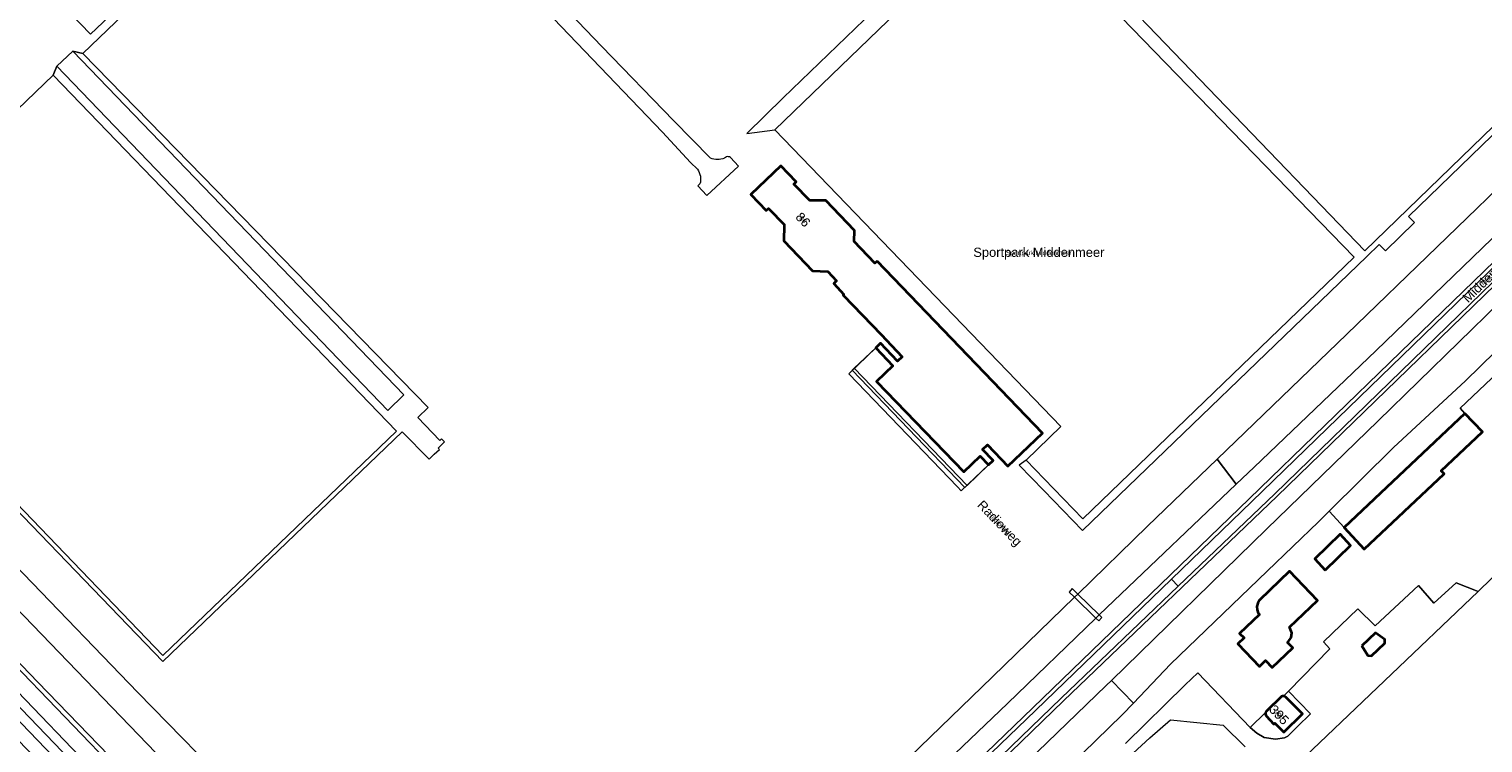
# Model space of a CAD drawing. Header units: metres. Extents: x 124322 to 125871, y 483990 to 485142.
# Tile 7 of 61: x 124811 to 125126, y 484248 to 484403. Entities that reach past the tile are written whole.
import ezdxf
from ezdxf.enums import TextEntityAlignment as Align

# ---------------------------------------------------------------- set-up
doc = ezdxf.new("R2010")
doc.units = ezdxf.units.M
for name, color, linetype, lineweight in [('B-RO-KW-KUNSTWERK-GV', 170, 'Continuous', 18), ('B-RO-OG-BEBOUWING-GV', 7, 'Continuous', 35), ('B-RO-OG-BEBOUWING-T18', 7, 'Continuous', 18), ('B-RO-OG-BEBOUWING-T18 @ 0.5', 7, 'Continuous', 18), ('B-RO-OG-BEBOUWING-T18 @ 1', 7, 'Continuous', 18), ('B-RO-OG-BEBOUWING_BORDES-GV', 7, 'Continuous', 18), ('B-RO-OG-BEBOUWING_LUIFEL-GV', 7, 'Continuous', 18), ('B-RO-OG-TERREIN_CULTUURSCHEIDING-GV', 7, 'Continuous', 0), ('B-RO-OG-TERREIN_ERF-GV', 7, 'Continuous', 0), ('B-RO-OG-TOPOGRAFIE-T18', 7, 'Continuous', 18), ('B-RO-OG-TOPOGRAFIE-T18 @ 0.5', 7, 'Continuous', 18), ('B-RO-OG-TOPOGRAFIE-T18 @ 1', 7, 'Continuous', 18), ('B-RO-OG-WATER-GV', 151, 'Continuous', 13), ('B-RO-VH-VERHARDING_GESLOTEN-GV', 252, 'Continuous', 18), ('B-RO-VH-VERHARDING_OPEN-GV', 7, 'Continuous', 9)]:
    doc.layers.add(name, color=color, linetype=linetype, lineweight=lineweight)
doc.styles.add('IBstijl', font='arial.ttf', dxfattribs={"height": 2})

# ---------------------------------------------------------------- blocks, each defined once
blk = doc.blocks.new('*U161')
at = {"layer": 'B-RO-OG-TOPOGRAFIE-T18 @ 0.5', "style": 'IBstijl'}
blk.add_text('Middenmeerpad', height=1, rotation=43.9, dxfattribs=at).set_placement((125129.493, 484350.618), align=Align.MIDDLE)
at = {"layer": 'B-RO-OG-TOPOGRAFIE-T18 @ 1', "style": 'IBstijl'}
blk.add_text('Middenmeerpad', height=2, rotation=43.9, dxfattribs=at).set_placement((125129.493, 484350.618), align=Align.MIDDLE)
blk = doc.blocks.new('*U173')
at = {"layer": 'B-RO-OG-TOPOGRAFIE-T18 @ 0.5', "style": 'IBstijl'}
blk.add_text('Radioweg', height=1, rotation=-46.1, dxfattribs=at).set_placement((125021.082, 484295.257), align=Align.MIDDLE)
at = {"layer": 'B-RO-OG-TOPOGRAFIE-T18 @ 1', "style": 'IBstijl'}
blk.add_text('Radioweg', height=2, rotation=-46.1, dxfattribs=at).set_placement((125021.082, 484295.257), align=Align.MIDDLE)
blk = doc.blocks.new('*U188')
at = {"layer": 'B-RO-OG-TOPOGRAFIE-T18 @ 0.5', "style": 'IBstijl'}
blk.add_text('Sportpark Middenmeer', height=1, dxfattribs=at).set_placement((125029.729, 484353.891), align=Align.MIDDLE)
at = {"layer": 'B-RO-OG-TOPOGRAFIE-T18 @ 1', "style": 'IBstijl'}
blk.add_text('Sportpark Middenmeer', height=2, dxfattribs=at).set_placement((125029.729, 484353.891), align=Align.MIDDLE)
blk = doc.blocks.new('*U191')
at = {"layer": 'B-RO-OG-BEBOUWING-T18 @ 0.5', "style": 'IBstijl'}
blk.add_text('86', height=1, rotation=-46.2, dxfattribs=at).set_placement((124978.621, 484361.207), align=Align.MIDDLE)
at = {"layer": 'B-RO-OG-BEBOUWING-T18 @ 1', "style": 'IBstijl'}
blk.add_text('86', height=2, rotation=-46.2, dxfattribs=at).set_placement((124978.621, 484361.207), align=Align.MIDDLE)
blk = doc.blocks.new('*U396')
at = {"layer": 'B-RO-OG-BEBOUWING-T18 @ 0.5', "style": 'IBstijl'}
blk.add_text('395', height=1, rotation=-46, dxfattribs=at).set_placement((125081.809, 484253.901), align=Align.MIDDLE)
at = {"layer": 'B-RO-OG-BEBOUWING-T18 @ 1', "style": 'IBstijl'}
blk.add_text('395', height=2, rotation=-46, dxfattribs=at).set_placement((125081.809, 484253.901), align=Align.MIDDLE)

msp = doc.modelspace()

# ---------------------------------------------------------------- linework, layer by layer
at = {"layer": 'B-RO-KW-KUNSTWERK-GV'}
msp.add_lwpolyline([(125038.143, 484280.075), (125037.424, 484279.377), (125042.102, 484274.862), (125042.807, 484275.544)], close=True, dxfattribs=at)
at = {"layer": 'B-RO-OG-BEBOUWING-GV'}
for points in [[(124994.667, 484352.209), (124994.212, 484351.772), (124989.719, 484356.486), (124989.754, 484358.834), (124983.531, 484365.344), (124980.123, 484365.388), (124980.057, 484365.325), (124976.619, 484368.914), (124977.124, 484369.398), (124973.783, 484372.885), (124967.284, 484366.659), (124970.626, 484363.171), (124971.131, 484363.656), (124974.57, 484360.067), (124974.504, 484360.004), (124974.431, 484356.624), (124980.691, 484350.116), (124983.969, 484349.984), (124985.892, 484347.957), (124985.29, 484347.381), (124987.476, 484344.987), (124987.326, 484344.846), (124987.383, 484344.787), (124995.517, 484336.309), (124997.772, 484333.959), (125000.12, 484331.507), (124999.091, 484330.531), (124995.387, 484334.433), (124994.385, 484333.456), (124998.102, 484329.544), (124994.566, 484326.153), (125013.44, 484306.545), (125017.005, 484309.956), (125018.793, 484308.08), (125019.801, 484309.038), (125017.546, 484311.388), (125018.615, 484312.419), (125023.041, 484307.796), (125030.486, 484314.923)], [(125122.082, 484319.213), (125095.876, 484294.466), (125100.266, 484289.818), (125117.551, 484306.14), (125116.953, 484306.773), (125125.875, 484315.198)], [(125091.76, 484285.26), (125097.27, 484290.58), (125095.02, 484293.01), (125089.52, 484287.68)], [(125090.088, 484278.653), (125090.136, 484278.699), (125084.083, 484285.017), (125077.548, 484278.756), (125077.17, 484278.113), (125076.996, 484277.39), (125077.022, 484276.63), (125077.238, 484275.931), (125077.574, 484275.604), (125073.246, 484271.5), (125074.205, 484270.561), (125072.865, 484269.286), (125077.529, 484264.382), (125078.853, 484265.659), (125080.302, 484264.117), (125084.774, 484268.381), (125083.622, 484269.59), (125083.731, 484269.693), (125084.445, 484270.657), (125084.593, 484271.646), (125084.16, 484272.765), (125084.057, 484272.873)], [(125099.723, 484268.87), (125100.996, 484266.727), (125101.8, 484266.66), (125104.747, 484269.43), (125104.729, 484270.237), (125102.67, 484271.64)]]:
    msp.add_lwpolyline(points, close=True, dxfattribs=at)
for points in [[(125078.983, 484253.679), (125080.69, 484251.89), (125080.883, 484252.079), (125082.8, 484250.12), (125086.86, 484254.12), (125083.27, 484257.73)], [(125082.351, 484257.831), (125079.162, 484254.788)]]:
    msp.add_lwpolyline(points, dxfattribs=at)
for points in [[(125082.783, 484257.948, 0.1550074), (125082.351, 484257.831)], [(125083.27, 484257.73, 0.1887718), (125082.783, 484257.948)], [(125078.881, 484254.39, 0.2309658), (125078.983, 484253.679)], [(125079.162, 484254.788, 0.1493434), (125078.881, 484254.39)]]:
    msp.add_lwpolyline(points, format="xyb", dxfattribs=at)
at = {"layer": 'B-RO-OG-BEBOUWING_BORDES-GV'}
msp.add_lwpolyline([(125018.793, 484308.08), (125017.005, 484309.956), (125013.44, 484306.545), (124994.566, 484326.153), (124998.102, 484329.544), (124994.385, 484333.456), (124989.713, 484329.018), (125014.166, 484303.6)], close=True, dxfattribs=at)
at = {"layer": 'B-RO-OG-BEBOUWING_LUIFEL-GV'}
msp.add_lwpolyline([(124994.385, 484333.456), (124989.268, 484328.555), (125013.718, 484303.166), (125018.793, 484308.08), (125017.005, 484309.956), (125013.44, 484306.545), (124994.566, 484326.153), (124998.102, 484329.544)], close=True, dxfattribs=at)
at = {"layer": 'B-RO-OG-TERREIN_CULTUURSCHEIDING-GV'}
for points in [[(124923.524, 484148.809), (124929.064, 484154.283), (124943.957, 484168.145), (124958.249, 484182.567), (124972.446, 484195.964), (124983.061, 484206.45), (124991.719, 484214.957), (125035.095, 484256.924), (125081.395, 484301.244), (125145.187, 484363.095), (125156.888, 484374.424), (125171.254, 484388.333), (125178.454, 484395.193), (125204.693, 484420.512), (125210.582, 484426.116)], [(125210.582, 484426.116), (125209.982, 484426.613), (125209.962, 484426.63), (125204.14, 484421.09), (125177.9, 484395.77), (125170.7, 484388.91), (125144.63, 484363.67), (125135.64, 484354.954), (125080.84, 484301.82), (125059.907, 484281.783), (125034.54, 484257.5), (124991.16, 484215.53), (124984.722, 484209.203), (124982.5, 484207.02), (124971.89, 484196.54), (124957.69, 484183.14), (124943.4, 484168.72), (124928.51, 484154.86), (124924.35, 484150.751)], [(125140.52, 484369.28), (125102.76, 484332.76), (125076.4, 484307.53), (125072.526, 484303.846), (125045.95, 484278.58), (125042.807, 484275.544), (125043.407, 484274.961), (125042.735, 484274.251), (125042.102, 484274.862), (125022.9, 484256.31), (124998.65, 484233.19)], [(124979.987, 484208.768), (125028.435, 484255.406), (125075.324, 484300.675), (125091.732, 484316.586), (125108.141, 484332.498), (125144.353, 484367.614)]]:
    msp.add_lwpolyline(points, dxfattribs=at)
for points in [[(125058.466, 484283.288), (125075.88, 484300.1), (125134.092, 484356.55), (125144.91, 484367.04), (125168.06, 484389.17), (125167.521, 484389.762), (125144.353, 484367.614), (125108.141, 484332.498), (125091.732, 484316.586), (125075.324, 484300.675), (125028.435, 484255.406), (124979.987, 484208.768), (124968.644, 484198.016), (124945.445, 484175.196), (124925.038, 484155.939), (124925.581, 484155.351), (124946, 484174.62), (124969.2, 484197.44), (124980.54, 484208.19), (124983.2, 484210.751), (125028.99, 484254.83)], [(124746.758, 484340.62), (124745.884, 484339.737), (124741.348, 484335.152), (124772.68, 484302.635), (124812.795, 484260.972), (124852.393, 484220.046), (124891.992, 484178.898), (124919.83, 484149.603), (124921.18, 484151.026), (124920.619, 484151.597), (124922.175, 484153.237), (124925.038, 484155.939), (124917.19, 484164.44), (124914.7, 484166.44)], [(124741.348, 484335.152), (124740.645, 484334.441), (124759.477, 484314.862), (124780.16, 484293.359), (124831.424, 484240.16), (124834.617, 484236.84), (124854.104, 484216.57), (124885.101, 484184.411), (124907.276, 484161.554), (124908.798, 484159.985), (124919.084, 484149.066), (124919.802, 484149.574), (124919.83, 484149.603), (124891.992, 484178.898), (124852.393, 484220.046), (124812.795, 484260.972), (124772.68, 484302.635)]]:
    msp.add_lwpolyline(points, close=True, dxfattribs=at)
at = {"layer": 'B-RO-OG-TERREIN_ERF-GV'}
for points in [[(125122.082, 484319.213), (125121.018, 484320.34), (125137.45, 484335.857), (125141.915, 484335.541), (125147.355, 484329.738), (125144.724, 484327.253), (125147.536, 484324.275), (125148.009, 484324.72), (125158.601, 484313.473), (125159.899, 484312.205), (125160.86, 484313.14), (125162.774, 484315.107), (125164.077, 484316.447), (125138.66, 484342.514), (125135.044, 484338.848), (125122.23, 484326.29), (125106.56, 484311.82), (125092.674, 484298.036), (125095.876, 484294.466)], [(124994.385, 484333.456), (124988.511, 484327.802), (125012.066, 484303.333), (125012.919, 484302.444), (125018.793, 484308.08), (125017.005, 484309.956), (125013.44, 484306.545), (124994.566, 484326.153), (124998.102, 484329.544)], [(125091.76, 484285.26), (125089.52, 484287.68), (125095.02, 484293.01), (125097.27, 484290.58)], [(125090.088, 484278.653), (125084.057, 484272.873), (125084.16, 484272.765), (125084.593, 484271.646), (125084.445, 484270.657), (125083.731, 484269.693), (125083.622, 484269.59), (125084.774, 484268.381), (125080.302, 484264.117), (125078.853, 484265.659), (125077.529, 484264.382), (125072.865, 484269.286), (125074.205, 484270.561), (125073.246, 484271.5), (125077.574, 484275.604), (125077.238, 484275.931), (125077.022, 484276.63), (125076.996, 484277.39), (125077.17, 484278.113), (125077.548, 484278.756), (125084.083, 484285.017), (125090.136, 484278.699)]]:
    msp.add_lwpolyline(points, close=True, dxfattribs=at)
for points in [[(125137.45, 484335.857), (125121.018, 484320.34), (125122.082, 484319.213), (125125.875, 484315.198), (125116.953, 484306.773), (125117.551, 484306.14), (125100.266, 484289.818), (125095.876, 484294.466), (125092.674, 484298.036), (125090.31, 484295.69), (125079.24, 484285.01), (125058.29, 484264.86), (125050.218, 484256.403), (125047.79, 484253.86), (125030.79, 484237.37)], [(125124.97, 484280.59), (125142.65, 484297.88)], [(125082.783, 484257.948), (125083.839, 484259.022), (125092.83, 484268.16), (125091.45, 484269.68), (125098.86, 484276.85), (125102.63, 484273.15), (125111.983, 484281.892), (125115.339, 484278.087), (125120.2, 484282.5), (125124.97, 484280.59)], [(125048.48, 484247.7), (125061.44, 484260.4), (125064.19, 484262.987), (125075.52, 484251.17), (125078.881, 484254.39)], [(125078.881, 484254.39), (125075.52, 484251.17), (125076.975, 484249.942), (125078.53, 484248.98), (125081.04, 484248.64), (125082.99, 484248.88), (125083.71, 484249.24), (125085.76, 484251.33), (125088.6, 484254.08), (125083.839, 484259.022), (125082.783, 484257.948)], [(125083.27, 484257.73), (125086.86, 484254.12), (125082.8, 484250.12), (125080.883, 484252.079), (125080.69, 484251.89), (125078.983, 484253.679)], [(125079.162, 484254.788), (125082.351, 484257.831)]]:
    msp.add_lwpolyline(points, dxfattribs=at)
for points in [[(125082.351, 484257.831, -0.1550074), (125082.783, 484257.948)], [(125082.783, 484257.948, -0.1887718), (125083.27, 484257.73)], [(125078.983, 484253.679, -0.2309658), (125078.881, 484254.39)], [(125078.881, 484254.39, -0.1493434), (125079.162, 484254.788)]]:
    msp.add_lwpolyline(points, format="xyb", dxfattribs=at)
at = {"layer": 'B-RO-OG-WATER-GV'}
for points in [[(124715.458, 484486.432), (124664.577, 484437.053), (124661.646, 484430.176), (124662.286, 484428.766), (124663.056, 484427.423), (124664.049, 484426.424), (124688.264, 484401.286), (124746.09, 484341.312), (124746.758, 484340.62), (124914.7, 484166.44), (124917.19, 484164.44), (124919.35, 484163.47), (124921.86, 484163.18), (124923.57, 484163.26), (124925.47, 484163.9), (124927.62, 484165.14), (124930.18, 484167.42), (124933.514, 484170.473), (124929.47, 484175.811), (124924.4, 484171.11)], [(124919.88, 484171.19), (124914.36, 484176.23), (124902.97, 484188.06), (124880.03, 484211.43), (124856.92, 484235.77), (124834.45, 484258.74), (124809.67, 484284.48), (124782.29, 484312.78), (124767.12, 484328.7), (124750.453, 484345.856), (124746.31, 484350.12), (124724.29, 484373.09), (124703.05, 484395.12), (124694.63, 484403.87), (124683.34, 484415.36), (124671.23, 484428.44), (124667.153, 484432.743), (124667.993, 484434.714), (124711.977, 484477.281)], [(125160.25, 484397.92), (125157.92, 484395.43), (125153.36, 484391.02), (125135.62, 484374.25), (125096.49, 484336.42), (125068.347, 484309.299), (125072.526, 484303.846), (125076.4, 484307.53), (125102.76, 484332.76), (125140.52, 484369.28), (125158.23, 484386.49), (125164.28, 484392.13), (125164.79, 484392.76), (125166.96, 484395.44), (125168.29, 484397.67)], [(124998.65, 484233.19), (125022.9, 484256.31), (125042.102, 484274.862), (125042.807, 484275.544), (125045.95, 484278.58), (125072.526, 484303.846), (125068.347, 484309.299), (125053.27, 484294.77), (125038.143, 484280.075), (125037.424, 484279.377), (125019.7, 484262.16), (124988.25, 484231.69)]]:
    msp.add_lwpolyline(points, dxfattribs=at)
for points in [[(125106.56, 484311.82), (125122.23, 484326.29), (125135.044, 484338.848), (125138.66, 484342.514), (125143.483, 484347.405), (125148.275, 484352.263), (125151.758, 484354.949), (125146.9, 484359.997), (125138.24, 484351.69), (125103.253, 484317.618), (125079.1, 484294.11), (125045.458, 484261.348), (125050.218, 484256.403), (125058.29, 484264.86), (125079.24, 484285.01), (125090.31, 484295.69), (125092.674, 484298.036)], [(125050.218, 484256.403), (125045.458, 484261.348), (125044.31, 484260.23), (125014.52, 484231.49), (125012.65, 484228.7), (125009.88, 484225.96), (124981.6, 484199.1), (124961.76, 484179.27), (124931.39, 484149.74), (124927.87, 484145.74), (124926.414, 484144.403), (124930.576, 484139.95), (124934.04, 484143.08), (124938.55, 484147.19), (124942.551, 484151.006), (124947.42, 484155.65), (124964.72, 484171.95), (124987.7, 484194.32), (125009.07, 484214.93), (125013.55, 484220.09), (125018.05, 484224.79), (125030.79, 484237.37), (125047.79, 484253.86)]]:
    msp.add_lwpolyline(points, close=True, dxfattribs=at)
at = {"layer": 'B-RO-VH-VERHARDING_GESLOTEN-GV'}
for points in [[(125074.108, 484479.553), (125036.703, 484443.389), (125025.238, 484432.343), (125036.347, 484421.012), (125100.406, 484354.485), (125149.198, 484401.742), (125110.331, 484442.026)], [(125023.524, 484429.975), (124972.507, 484380.689), (125034.525, 484316.342), (125026.971, 484309.084), (125030.853, 484305.046), (125039.28, 484296.351), (125098.08, 484353.094)], [(124816.1, 484392.498), (124765.619, 484343.954), (124839.878, 484266.734), (124890.476, 484315.398)], [(125135.64, 484354.954), (125134.092, 484356.55), (125075.88, 484300.1), (125058.466, 484283.288), (125059.907, 484281.783), (125080.84, 484301.82)], [(124756.839, 484312.445), (124755.286, 484311.022), (124757.971, 484308.236), (124798.496, 484266.227), (124830.574, 484232.934), (124831.992, 484234.304), (124799.896, 484267.707), (124759.431, 484309.755)], [(124753.768, 484309.631), (124751.484, 484307.539), (124826.873, 484229.358), (124829.031, 484231.443), (124824.78, 484235.85), (124784.97, 484277.24), (124758.01, 484305.23)], [(125059.907, 484281.783), (125058.466, 484283.288), (125028.99, 484254.83), (124983.2, 484210.751), (124984.722, 484209.203), (124991.16, 484215.53), (125034.54, 484257.5)], [(125037.424, 484279.377), (125038.143, 484280.075), (125036.939, 484281.245), (125036.266, 484280.495)], [(125042.102, 484274.862), (125042.807, 484275.544), (125038.143, 484280.075), (125037.424, 484279.377)], [(125042.807, 484275.544), (125042.102, 484274.862), (125042.735, 484274.251), (125043.407, 484274.961)]]:
    msp.add_lwpolyline(points, close=True, dxfattribs=at)
for points in [[(124870.868, 484460.511), (124879.071, 484452.014), (124916.06, 484413.7), (124948.13, 484380.14), (124954.25, 484373.59), (124955.725, 484372.131)], [(124958.59, 484374.561), (124950.516, 484382.713), (124935.03, 484398.74), (124914.33, 484420.36), (124881.091, 484454.766), (124875.445, 484461.181), (124875.049, 484462.137)], [(124956.269, 484368.957), (124955.83, 484368.514), (124957.736, 484366.451), (124964.626, 484372.791), (124962.89, 484374.67)], [(124962.029, 484374.824), (124961.563, 484374.553)]]:
    msp.add_lwpolyline(points, dxfattribs=at)
for points in [[(124961.563, 484374.553, -0.2147267), (124958.59, 484374.561)], [(124962.89, 484374.67, 0.2535994), (124962.029, 484374.824)], [(124955.725, 484372.131, -0.2363771), (124956.269, 484368.957)]]:
    msp.add_lwpolyline(points, format="xyb", dxfattribs=at)
at = {"layer": 'B-RO-VH-VERHARDING_OPEN-GV'}
for points in [[(125150.95, 484401.715), (125110.404, 484443.714), (125078.534, 484476.791), (125075.031, 484480.436), (125074.108, 484479.553), (125110.331, 484442.026), (125149.198, 484401.742), (125100.406, 484354.485), (125036.347, 484421.012), (125025.238, 484432.343), (125023.524, 484429.975), (125098.08, 484353.094), (125039.28, 484296.351), (125030.853, 484305.046), (125026.971, 484309.084), (125025.43, 484308.01), (125030.772, 484302.488), (125039.208, 484293.823), (125100.845, 484353.252), (125103.47, 484355.833), (125104.824, 484354.464), (125111.161, 484360.591), (125109.869, 484361.914), (125141.528, 484392.59)], [(124856.776, 484432.353), (124824.218, 484401.414), (124815.725, 484410.235)], [(124995.782, 484408.302), (124974.32, 484387.599), (124966.403, 484379.898), (124972.507, 484380.689), (125023.524, 484429.975)], [(124803.86, 484402.61), (124753.849, 484353.88), (124752.792, 484348.239), (124751.456, 484346.83), (124752.233, 484346.022), (124753.728, 484347.398), (124762.451, 484346.724), (124761.917, 484346.214), (124764.446, 484343.602), (124764.806, 484343.235), (124765.619, 484343.954), (124816.1, 484392.498), (124816.871, 484394.442), (124820.324, 484397.697), (124822.492, 484397.224), (124838.489, 484412.59)], [(124779.229, 484328.332), (124839.877, 484265.444), (124891.756, 484315.205), (124897.604, 484309.318), (124898.691, 484310.346), (124899.82, 484311.413), (124899.55, 484311.692), (124900.937, 484313.03), (124900.286, 484313.706), (124899.879, 484313.315), (124895.133, 484318.342), (124897.387, 484320.47), (124822.492, 484397.224), (124820.324, 484397.697), (124892.127, 484323.256), (124888.595, 484319.859), (124816.871, 484394.442), (124816.1, 484392.498), (124890.476, 484315.398), (124839.878, 484266.734), (124765.619, 484343.954)], [(125084.31, 484241.89), (125124.97, 484280.59), (125120.2, 484282.5), (125115.339, 484278.087), (125111.983, 484281.892), (125102.63, 484273.15), (125098.86, 484276.85), (125091.45, 484269.68), (125092.83, 484268.16), (125083.839, 484259.022), (125088.6, 484254.08), (125085.76, 484251.33), (125083.71, 484249.24), (125082.99, 484248.88), (125081.04, 484248.64), (125078.53, 484248.98), (125076.975, 484249.942), (125075.52, 484251.17), (125064.19, 484262.987), (125061.44, 484260.4), (125048.48, 484247.7)], [(125045.62, 484241.4), (125053.79, 484248.89), (125058.23, 484252.78), (125069.689, 484251.661), (125074.442, 484246.963)]]:
    msp.add_lwpolyline(points, dxfattribs=at)
for points in [[(124759.477, 484314.862), (124756.839, 484312.445), (124759.431, 484309.755), (124799.896, 484267.707), (124831.992, 484234.304), (124834.617, 484236.84), (124831.424, 484240.16), (124780.16, 484293.359)], [(124755.286, 484311.022), (124753.768, 484309.631), (124758.01, 484305.23), (124784.97, 484277.24), (124824.78, 484235.85), (124829.031, 484231.443), (124830.574, 484232.934), (124798.496, 484266.227), (124757.971, 484308.236)], [(125102.67, 484271.64), (125104.729, 484270.237), (125104.747, 484269.43), (125101.8, 484266.66), (125100.996, 484266.727), (125099.723, 484268.87)]]:
    msp.add_lwpolyline(points, close=True, dxfattribs=at)

# ---------------------------------------------------------------- block references
at = {"layer": 'B-RO-OG-BEBOUWING-T18'}
for name in ['*U191', '*U396']:
    msp.add_blockref(name, (0, 0), dxfattribs=at)
at = {"layer": 'B-RO-OG-TOPOGRAFIE-T18'}
for name in ['*U161', '*U188', '*U173']:
    msp.add_blockref(name, (0, 0), dxfattribs=at)

doc.saveas('drawing.dxf')
